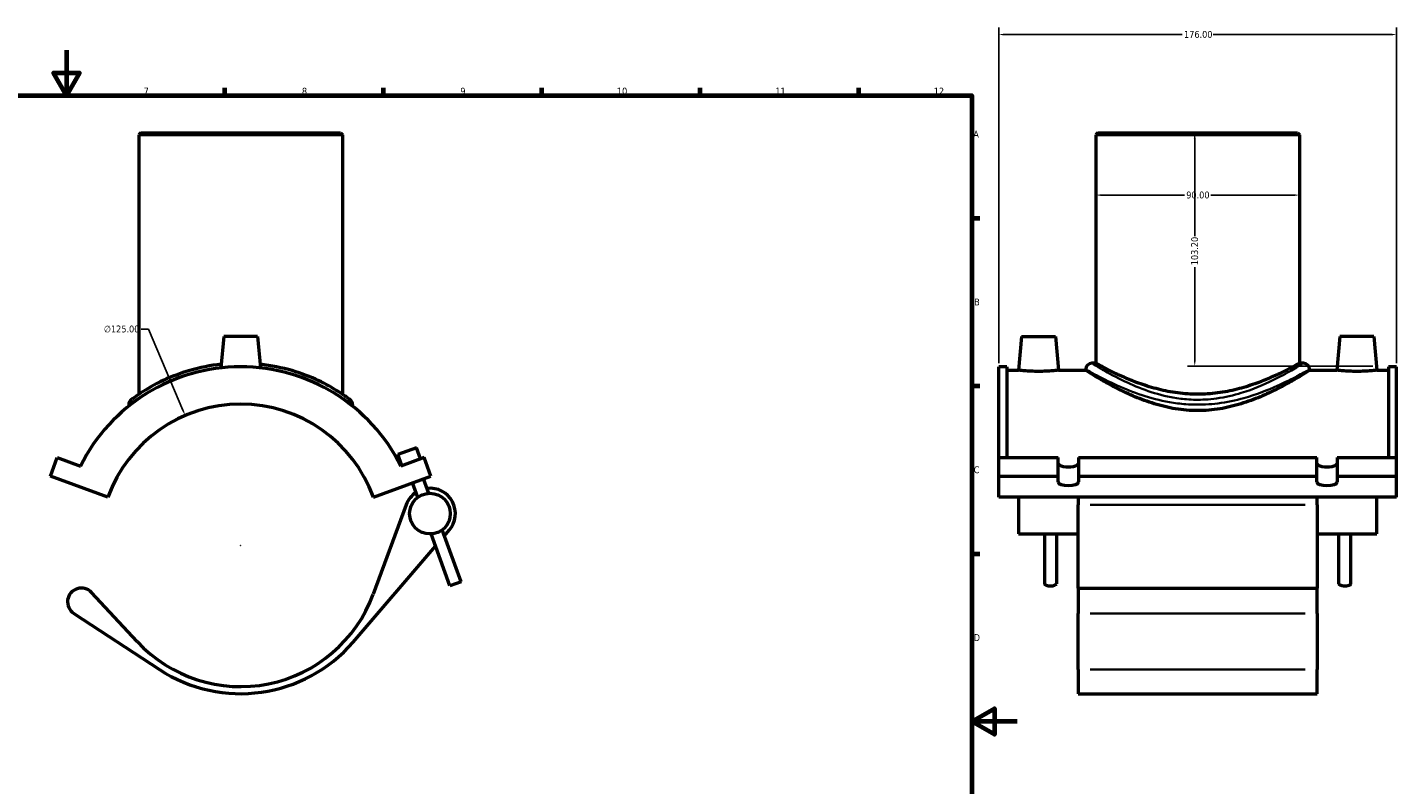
# Model space of a CAD drawing. Header units: millimetres. Extents: x -15 to 1124, y -66 to 1116.
# Tile 3 of 4: x 403 to 1009, y 269 to 604. Entities that reach past the tile are written whole.
import ezdxf

# ---------------------------------------------------------------- set-up
doc = ezdxf.new("R2010")
doc.units = ezdxf.units.MM
for name, color, linetype, lineweight in [('Border (ANSI)', 7, 'Continuous', 70), ('Dimension (ANSI)', 7, 'Continuous', 25), ('Visible (ANSI)', 7, 'Continuous', 50), ('Visible Narrow (ANSI)', 7, 'Continuous', 35)]:
    doc.layers.add(name, color=color, linetype=linetype, lineweight=lineweight)
doc.styles.add('Note Text (ANSI)', font='tahoma.ttf')
doc.dimstyles.new('Default - mm (ANSI)', dxfattribs={"dimtxt": 3.048, "dimasz": 2.5, "dimexe": 3.175, "dimexo": 1.6002, "dimgap": 0.8, "dimtad": 0, "dimtoh": 1, "dimrnd": 1e-08, "dimzin": 4, "dimdsep": 46, "dimtxsty": 'Note Text (ANSI)', "dimcen": 0.09, "dimdle": 10, "dimclrd": 256, "dimclre": 256, "dimclrt": 256, "dimadec": 1, "dimazin": 1, "dimtfac": 1, "dimtofl": 0, "dimtmove": 0, "dimatfit": 3, "dimfxl": 1, "dimtolj": 1, "dimtzin": 4, "dimlwd": -1, "dimlwe": -1, "dimarcsym": 0})

# ---------------------------------------------------------------- blocks, each defined once
blk = doc.blocks.new('Borders Default Border')
at = {"layer": 'Border (ANSI)'}
for p, q in [((490.58, 574), (490.58, 577.45)), ((560.67, 574), (560.67, 577.45)), ((630.75, 574), (630.75, 577.45)), ((700.83, 574), (700.83, 577.45)), ((770.92, 574), (770.92, 577.45)), ((821, 519.75), (824.45, 519.75)), ((821, 445.5), (824.45, 445.5)), ((821, 371.25), (824.45, 371.25))]:
    blk.add_line(p, q, dxfattribs=at)
at = {"layer": 'Border (ANSI)', "flags": 128}
for points in [[(420.5, 594), (420.5, 574), (414.73, 584), (426.27, 584), (420.5, 574)], [(20, 20), (20, 574), (821, 574), (821, 20), (20, 20)], [(841, 297), (821, 297), (831, 302.77), (831, 291.23), (821, 297)]]:
    blk.add_lwpolyline(points, dxfattribs=at)
at = {"layer": 'Border (ANSI)', "attachment_point": 7, "style": 'Note Text (ANSI)'}
for s, insert, char_height in [('7', (454.6, 574.4), 3.05), ('8', (524.63, 574.33), 3.05), ('9', (594.7, 574.34), 3.05), ('10', (663.96, 574.34), 3.048), ('11', (734.04, 574.4), 3.048), ('12', (804.13, 574.4), 3.048), ('A', (821.63, 555.35), 3.05), ('B', (821.99, 481.1), 3.05), ('C', (821.8, 406.8), 3.05), ('D', (821.81, 332.6), 3.05)]:
    blk.add_mtext(s, dxfattribs=dict(at, insert=insert, char_height=char_height))
blk = doc.blocks.new('*D6')
at = {"layer": 'Defpoints', "color": 0, "transparency": 16777216}
for p in [(1008.87, 600.97), (832.87, 453.98), (1008.87, 453.98)]:
    blk.add_point(p, dxfattribs=at)
at = {"layer": 'Dimension (ANSI)', "transparency": 16777216}
for p, q in [((832.87, 455.58), (832.87, 604.14)), ((835.37, 600.97), (914.03, 600.97)), ((1006.37, 600.97), (927.71, 600.97)), ((1008.87, 455.58), (1008.87, 604.14))]:
    blk.add_line(p, q, dxfattribs=at)
for points in [[(835.37, 601.39), (835.37, 600.55), (832.87, 600.97)], [(1006.37, 601.39), (1006.37, 600.55), (1008.87, 600.97)]]:
    blk.add_solid(points, dxfattribs=at)
at = {"layer": 'Dimension (ANSI)', "transparency": 16777216, "insert": (914.83, 602.56), "char_height": 3.048, "attachment_point": 1, "style": 'Note Text (ANSI)'}
blk.add_mtext('\\A1;176.00', dxfattribs=at)
blk = doc.blocks.new('*D7')
at = {"layer": 'Defpoints', "color": 0, "transparency": 16777216}
for p in [(920.87, 557.43), (919.56, 454.22), (999.92, 454.22)]:
    blk.add_point(p, dxfattribs=at)
at = {"layer": 'Dimension (ANSI)', "transparency": 16777216}
for p, q in [((919.56, 554.93), (919.56, 511.77)), ((919.56, 456.72), (919.56, 498.09)), ((998.32, 454.22), (916.39, 454.22))]:
    blk.add_line(p, q, dxfattribs=at)
for points in [[(919.15, 554.93), (919.98, 554.93), (919.56, 557.43)], [(919.15, 456.72), (919.98, 456.72), (919.56, 454.22)]]:
    blk.add_solid(points, dxfattribs=at)
at = {"layer": 'Dimension (ANSI)', "transparency": 16777216, "insert": (917.98, 498.89), "char_height": 3.048, "attachment_point": 1, "rotation": 90, "style": 'Note Text (ANSI)'}
blk.add_mtext('\\A1;103.20', dxfattribs=at)
blk = doc.blocks.new('*D8')
at = {"layer": 'Defpoints', "color": 0, "transparency": 16777216}
for p in [(473, 432.42), (522.05, 317.44)]:
    blk.add_point(p, dxfattribs=at)
at = {"layer": 'Dimension (ANSI)', "transparency": 16777216}
for p, q in [((453.5, 470.57), (456.72, 470.57)), ((456.72, 470.57), (472.02, 434.72)), ((497.43, 374.93), (497.61, 374.93)), ((497.52, 374.84), (497.52, 375.02))]:
    blk.add_line(p, q, dxfattribs=at)
blk.add_solid([(472.4, 434.88), (471.64, 434.55), (473, 432.42)], dxfattribs=at)
at = {"layer": 'Dimension (ANSI)', "transparency": 16777216, "insert": (437.02, 472.21), "char_height": 3.048, "attachment_point": 1, "style": 'Note Text (ANSI)'}
blk.add_mtext('\\A1;∅125.00', dxfattribs=at)
blk = doc.blocks.new('*D9')
at = {"layer": 'Defpoints', "color": 0, "transparency": 16777216}
for p in [(875.87, 529.92), (875.87, 529.92), (965.87, 529.92)]:
    blk.add_point(p, dxfattribs=at)
at = {"layer": 'Dimension (ANSI)', "transparency": 16777216}
for p, q in [((878.37, 529.92), (915.01, 529.92)), ((963.37, 529.92), (926.72, 529.92))]:
    blk.add_line(p, q, dxfattribs=at)
for points in [[(878.37, 530.34), (878.37, 529.5), (875.87, 529.92)], [(963.37, 530.34), (963.37, 529.5), (965.87, 529.92)]]:
    blk.add_solid(points, dxfattribs=at)
at = {"layer": 'Dimension (ANSI)', "transparency": 16777216, "insert": (915.81, 531.51), "char_height": 3.048, "attachment_point": 1, "style": 'Note Text (ANSI)'}
blk.add_mtext('\\A1;90.00', dxfattribs=at)

msp = doc.modelspace()

# ---------------------------------------------------------------- linework, layer by layer
at = {"layer": 'Visible (ANSI)'}
for p, q in [((453.424, 557.427), (452.524, 556.527)), ((453.424, 557.427), (541.624, 557.427)), ((541.624, 557.427), (542.524, 556.527)), ((876.766, 557.427), (875.866, 556.527)), ((876.766, 557.427), (964.966, 557.427)), ((964.966, 557.427), (965.866, 556.527)), ((542.524, 556.527), (452.524, 556.527)), ((452.524, 556.527), (452.524, 441.796)), ((542.524, 556.527), (542.524, 441.796)), ((965.866, 556.527), (875.866, 556.527)), ((875.866, 556.527), (875.866, 455.527)), ((965.866, 556.527), (965.866, 455.527)), ((490.024, 467.427), (488.805, 453.495)), ((505.024, 467.427), (490.024, 467.427)), ((505.024, 467.427), (506.243, 453.495)), ((842.966, 467.427), (841.654, 452.427)), ((842.966, 467.427), (857.966, 467.427)), ((857.966, 467.427), (859.279, 452.427)), ((983.766, 467.427), (982.454, 452.427)), ((998.766, 467.427), (983.766, 467.427)), ((998.766, 467.427), (1000.079, 452.427)), ((875.866, 455.527), (874.066, 455.527)), ((967.666, 455.527), (965.866, 455.527)), ((832.866, 413.76), (832.866, 453.977)), ((836.386, 453.977), (832.866, 453.977)), ((836.386, 453.977), (836.386, 413.76)), ((836.386, 452.427), (841.654, 452.427)), ((859.279, 452.427), (871.366, 452.427)), ((871.366, 452.827), (871.366, 452.427)), ((970.366, 452.827), (970.366, 452.427)), ((970.366, 452.427), (982.454, 452.427)), ((1000.079, 452.427), (1005.346, 452.427)), ((1005.346, 453.977), (1005.346, 413.76)), ((1008.866, 453.977), (1005.346, 453.977)), ((1008.866, 413.76), (1008.866, 453.977)), ((448.024, 437.202), (448.024, 436.561)), ((547.024, 437.202), (547.024, 436.561)), ((575.311, 418.138), (567.089, 415.145)), ((577.107, 413.205), (575.311, 418.138)), ((413.422, 405.538), (416.414, 413.76)), ((416.414, 413.76), (426.691, 410.02)), ((568.885, 410.212), (567.089, 415.145)), ((578.634, 413.76), (568.358, 410.02)), ((581.627, 405.538), (578.634, 413.76)), ((832.866, 413.76), (859.166, 413.76)), ((832.866, 405.538), (832.866, 413.76)), ((859.166, 405.538), (859.166, 413.76)), ((868.166, 413.76), (868.166, 405.538)), ((868.166, 413.76), (973.566, 413.76)), ((973.566, 405.538), (973.566, 413.76)), ((982.566, 413.76), (982.566, 405.538)), ((982.566, 413.76), (1008.866, 413.76)), ((1008.866, 405.538), (1008.866, 413.76)), ((438.793, 396.304), (413.422, 405.538)), ((556.255, 396.304), (581.627, 405.538)), ((575.863, 396.156), (573.522, 402.588)), ((580.797, 397.951), (578.455, 404.384)), ((832.866, 405.538), (859.166, 405.538)), ((832.866, 396.304), (832.866, 405.538)), ((859.166, 402.973), (859.166, 405.538)), ((868.166, 405.538), (868.166, 402.973)), ((868.166, 405.538), (973.566, 405.538)), ((973.566, 402.973), (973.566, 405.538)), ((982.566, 405.538), (982.566, 402.973)), ((982.566, 405.538), (1008.866, 405.538)), ((1008.866, 396.304), (1008.866, 405.538)), ((1008.866, 396.304), (832.866, 396.304)), ((841.666, 396.304), (841.666, 379.964)), ((868.066, 396.304), (868.066, 392.849)), ((973.666, 392.849), (973.666, 396.304)), ((1000.066, 379.964), (1000.066, 396.304)), ((570.716, 392.849), (556.179, 353.343)), ((868.066, 356.052), (868.066, 392.849)), ((973.666, 392.849), (973.666, 356.052)), ((595.043, 358.809), (586.685, 381.772)), ((587.65, 379.122), (589.807, 381.632)), ((590.11, 357.013), (581.752, 379.976)), ((841.666, 379.964), (868.066, 379.964)), ((853.121, 379.964), (853.121, 357.911)), ((858.371, 379.964), (858.371, 357.911)), ((973.666, 379.964), (1000.066, 379.964)), ((983.361, 357.911), (983.361, 379.964)), ((988.611, 357.911), (988.611, 379.964)), ((547.299, 332.16), (583.725, 374.554)), ((595.043, 358.809), (590.11, 357.013)), ((451.746, 332.376), (431.556, 354.097)), ((868.066, 356.052), (868.066, 344.802)), ((868.066, 356.052), (973.666, 356.052)), ((973.666, 344.802), (973.666, 356.052)), ((423.716, 344.802), (461.587, 320.017)), ((868.066, 320.017), (868.066, 344.802)), ((973.666, 344.802), (973.666, 320.017)), ((868.066, 320.017), (868.066, 309.302)), ((973.666, 309.302), (973.666, 320.017)), ((868.066, 309.302), (973.666, 309.302))]:
    msp.add_line(p, q, dxfattribs=at)
msp.add_circle((581.274, 388.964), 9, dxfattribs=at)
for centre, radius, start, end in [((874.066, 452.827), 2.7, 90, 180), ((967.666, 452.827), 2.7, 0, 90), ((497.524, 374.927), 79.05, 26.35506, 153.64494), ((497.524, 374.927), 62.5, 20, 160), ((450.724, 437.202), 2.7, 126.92508, 180), ((544.324, 437.202), 2.7, 0, 53.07492), ((581.274, 388.964), 11.25, 319.330198, 96.506601), ((581.274, 388.964), 11.25, 123.493399, 159.797229), ((427.07, 349.927), 6.125, 42.907727, 236.796742), ((497.524, 374.927), 62.5, 222.907727, 339.797229), ((497.524, 374.927), 65.625, 236.796742, 319.330198)]:
    msp.add_arc(centre, radius, start, end, dxfattribs=at)
for centre, major_axis, start_param, end_param in [((863.666, 411.195), (-4.5, 0), 0, 3.1415927), ((978.066, 411.195), (-4.5, 0), 0, 3.1415927), ((863.666, 402.973), (4.5, 0), 3.1415927, 6.2831853), ((978.066, 402.973), (4.5, 0), 3.1415927, 6.2831853), ((855.746, 357.911), (2.625, 0), 3.1415927, 6.2831853), ((985.986, 357.911), (-2.625, 0), 0, 3.1415927)]:
    msp.add_ellipse(centre, major_axis=major_axis, ratio=0.3420201, start_param=start_param, end_param=end_param, dxfattribs=at)
for points, knots in [([(488.943, 455.069), (484.059, 454.546), (479.366, 453.582), (470.775, 451.091), (466.875, 449.566), (459.303, 446.039), (455.885, 444.001), (451.804, 441.333), (450.602, 440.467), (449.571, 439.712), (449.35, 439.546), (449.143, 439.392), (449.102, 439.361), (449.102, 439.361)], [23.9788677, 23.9788677, 23.9788677, 23.9788677, 25.4559375, 25.4559375, 26.9414919, 26.9414919, 28.7751264, 28.7751264, 29.9726588, 29.9726588, 30.4951423, 30.4951423, 30.8349276, 30.8349276, 30.8349276, 30.8349276]), ([(545.946, 439.361), (545.946, 439.361), (545.507, 439.697), (543.697, 441.002), (542.206, 442.048), (538.035, 444.657), (535.204, 446.272), (528.503, 449.429), (524.612, 450.972), (515.93, 453.53), (511.114, 454.528), (506.104, 455.068)], [15.4174761, 15.4174761, 15.4174761, 15.4174761, 16.5247676, 16.5247676, 17.7923228, 17.7923228, 19.2647586, 19.2647586, 20.7573579, 20.7573579, 22.2735404, 22.2735404, 22.2735404, 22.2735404]), ([(920.866, 441.796), (917.96, 441.796), (914.983, 441.991), (909.114, 442.758), (906.221, 443.329), (900.706, 444.717), (898.08, 445.535), (893.233, 447.245), (891.013, 448.135), (887.089, 449.822), (885.24, 450.681), (881.959, 452.278), (880.526, 453.015), (878.208, 454.237), (877.321, 454.723), (876.15, 455.368), (875.866, 455.527), (875.866, 455.527)], [0, 0, 0, 0, 0.8720087, 0.8720087, 1.7440174, 1.7440174, 2.616026, 2.616026, 3.4880347, 3.4880347, 4.3560701, 4.3560701, 5.2241054, 5.2241054, 6.0921407, 6.0921407, 6.9601761, 6.9601761, 6.9601761, 6.9601761]), ([(965.866, 455.527), (965.866, 455.527), (965.583, 455.368), (964.411, 454.723), (963.524, 454.237), (961.206, 453.015), (959.774, 452.278), (956.493, 450.681), (954.644, 449.822), (950.719, 448.135), (948.499, 447.245), (943.653, 445.535), (941.026, 444.717), (935.512, 443.329), (932.618, 442.758), (926.749, 441.991), (923.773, 441.796), (920.866, 441.796)], [20.8805282, 20.8805282, 20.8805282, 20.8805282, 21.7485636, 21.7485636, 22.6165989, 22.6165989, 23.4846343, 23.4846343, 24.3526696, 24.3526696, 25.2246783, 25.2246783, 26.096687, 26.096687, 26.9686957, 26.9686957, 27.8407043, 27.8407043, 27.8407043, 27.8407043]), ([(859.279, 452.427), (859.279, 452.427), (859.058, 452.401), (858.163, 452.306), (857.487, 452.238), (855.926, 452.111), (854.935, 452.043), (852.761, 451.946), (851.577, 451.92), (849.355, 451.92), (848.172, 451.946), (845.997, 452.043), (845.007, 452.111), (843.445, 452.238), (842.77, 452.306), (841.874, 452.401), (841.654, 452.427), (841.654, 452.427)], [1.3323965, 1.3323965, 1.3323965, 1.3323965, 1.6653019, 1.6653019, 1.9982074, 1.9982074, 2.3315002, 2.3315002, 2.664793, 2.664793, 2.9980859, 2.9980859, 3.3313787, 3.3313787, 3.6642841, 3.6642841, 3.9971896, 3.9971896, 3.9971896, 3.9971896]), ([(970.366, 452.427), (970.366, 452.427), (970.049, 452.224), (968.748, 451.402), (967.765, 450.785), (965.206, 449.231), (963.629, 448.292), (960.028, 446.254), (958.004, 445.154), (953.713, 442.982), (951.282, 441.825), (945.977, 439.586), (943.102, 438.505), (937.055, 436.651), (933.875, 435.878), (927.4, 434.831), (924.104, 434.56), (917.629, 434.56), (914.332, 434.831), (907.857, 435.878), (904.678, 436.651), (898.63, 438.505), (895.756, 439.586), (890.45, 441.825), (888.02, 442.982), (883.728, 445.154), (881.705, 446.254), (878.104, 448.292), (876.527, 449.231), (873.968, 450.785), (872.984, 451.402), (871.683, 452.224), (871.366, 452.427), (871.366, 452.427)], [7.7353322, 7.7353322, 7.7353322, 7.7353322, 8.6979663, 8.6979663, 9.6606003, 9.6606003, 10.6232343, 10.6232343, 11.5858684, 11.5858684, 12.5570674, 12.5570674, 13.5282664, 13.5282664, 14.4994654, 14.4994654, 15.4706644, 15.4706644, 16.4418635, 16.4418635, 17.4130625, 17.4130625, 18.3842615, 18.3842615, 19.3554605, 19.3554605, 20.3180945, 20.3180945, 21.2807286, 21.2807286, 22.2433626, 22.2433626, 23.2059967, 23.2059967, 23.2059967, 23.2059967]), ([(1000.079, 452.427), (1000.079, 452.427), (999.858, 452.401), (998.963, 452.306), (998.287, 452.238), (996.726, 452.111), (995.735, 452.043), (993.561, 451.946), (992.377, 451.92), (991.266, 451.92), (990.155, 451.92), (988.972, 451.946), (986.797, 452.043), (985.807, 452.111), (984.245, 452.238), (983.57, 452.306), (982.674, 452.401), (982.454, 452.427), (982.454, 452.427)], [3.9971896, 3.9971896, 3.9971896, 3.9971896, 4.330095, 4.330095, 4.6630004, 4.6630004, 4.9962932, 4.9962932, 5.3295861, 5.3295861, 5.3295861, 5.6628789, 5.6628789, 5.9961717, 5.9961717, 6.3290772, 6.3290772, 6.6619826, 6.6619826, 6.6619826, 6.6619826])]:
    msp.add_open_spline(points, degree=3, knots=knots, dxfattribs=at)
at = {"layer": 'Visible Narrow (ANSI)'}
for p, q in [((873.346, 392.849), (968.386, 392.849)), ((873.346, 344.802), (968.386, 344.802)), ((873.346, 320.017), (968.386, 320.017))]:
    msp.add_line(p, q, dxfattribs=at)
msp.add_arc((544.324, 437.202), 2.7, 2.653746, 50.421174, dxfattribs=at)
for points, knots in [([(967.06, 455.152), (967.044, 455.142), (967.028, 455.133), (966.185, 454.613), (964.578, 453.625), (960.159, 451.091), (957.389, 449.566), (950.157, 446.039), (945.443, 444.001), (936.737, 441.333), (933.058, 440.467), (927.579, 439.712), (925.89, 439.546), (921.455, 439.302), (918.694, 439.339), (913.632, 439.749), (911.323, 440.073), (905.018, 441.286), (901.169, 442.42), (893.886, 445.054), (890.481, 446.569), (883.497, 449.983), (880.223, 451.844), (876.395, 454.093), (875.298, 454.765), (874.673, 455.151)], [23.8970767, 23.8970767, 23.8970767, 23.8970767, 23.9271096, 23.9271096, 25.4559375, 25.4559375, 26.9414919, 26.9414919, 28.7751264, 28.7751264, 29.9726588, 29.9726588, 30.4951423, 30.4951423, 31.3360356, 31.3360356, 32.0583026, 32.0583026, 33.3632636, 33.3632636, 34.7433147, 34.7433147, 36.5778959, 36.5778959, 37.7727887, 37.7727887, 37.7727887, 37.7727887]), ([(872.008, 452.464), (872.669, 452.091), (873.829, 451.441), (877.878, 449.267), (881.341, 447.469), (888.728, 444.169), (892.33, 442.705), (900.033, 440.159), (904.104, 439.063), (910.773, 437.891), (913.215, 437.578), (918.568, 437.181), (921.489, 437.145), (926.18, 437.382), (927.967, 437.541), (933.762, 438.272), (937.653, 439.109), (946.861, 441.687), (951.847, 443.657), (959.497, 447.066), (962.426, 448.54), (967.1, 450.989), (968.799, 451.943), (969.692, 452.446), (969.709, 452.455), (969.725, 452.465)], [-37.7727887, -37.7727887, -37.7727887, -37.7727887, -36.5778959, -36.5778959, -34.7433147, -34.7433147, -33.3632636, -33.3632636, -32.0583026, -32.0583026, -31.3360356, -31.3360356, -30.4951423, -30.4951423, -29.9726588, -29.9726588, -28.7751264, -28.7751264, -26.9414919, -26.9414919, -25.4559375, -25.4559375, -23.9271096, -23.9271096, -23.8970767, -23.8970767, -23.8970767, -23.8970767]), ([(448.047, 437.218), (448.067, 437.233), (448.101, 437.257), (448.277, 437.382), (448.503, 437.541), (449.558, 438.272), (450.787, 439.109), (453.34, 440.687), (454.37, 441.299), (455.516, 441.941)], [-30.6918978, -30.6918978, -30.6918978, -30.6918978, -30.4951423, -30.4951423, -29.9726588, -29.9726588, -28.7751264, -28.7751264, -28.117361, -28.117361, -28.117361, -28.117361]), ([(539.531, 441.943), (540.128, 441.608), (540.694, 441.281), (543.2, 439.799), (544.725, 438.789), (546.464, 437.603), (546.901, 437.291), (547.002, 437.218)], [-18.1350837, -18.1350837, -18.1350837, -18.1350837, -17.7923228, -17.7923228, -16.5247676, -16.5247676, -15.5605081, -15.5605081, -15.5605081, -15.5605081])]:
    msp.add_open_spline(points, degree=3, knots=knots, dxfattribs=at)

# ---------------------------------------------------------------- block references
msp.add_blockref('Borders Default Border', (0, 0))

# ---------------------------------------------------------------- dimensions: what is measured, and where the dimension line sits
at = {"layer": 'Dimension (ANSI)'}
for base, p1, p2, angle, override, picture, middle in [((1008.866, 600.969), (832.866, 453.977), (1008.866, 453.977), 180, {"dimtoh": 0, "dimdec": 2, "dimtp": 0, "dimtm": 0, "dimtdec": 2, "dimatfit": 1}, '*D6', (920.866, 600.969)), ((919.563, 454.225), (920.866, 557.427), (999.921, 454.225), 90, {"dimtoh": 0, "dimdec": 2, "dimse1": 1, "dimtp": 0, "dimtm": 0, "dimtdec": 2, "dimatfit": 1}, '*D7', (919.563, 504.927)), ((875.866, 529.921), (965.866, 529.921), (875.866, 529.921), 180, {"dimtoh": 0, "dimdec": 2, "dimse1": 1, "dimse2": 1, "dimtp": 0, "dimtm": 0, "dimtdec": 2, "dimatfit": 1}, '*D9', (920.866, 529.921))]:
    dim = msp.add_linear_dim(base=base, p1=p1, p2=p2, angle=angle, dimstyle='Default - mm (ANSI)', override=override, dxfattribs=at)
    dim.commit()
    dim.dimension.update_dxf_attribs({"geometry": picture, "text_midpoint": middle, "dimtype": 160})
dim = msp.add_diameter_dim_2p(p1=(522.047, 317.439), p2=(473.001, 432.415), dimstyle='Default - mm (ANSI)', override={"dimtih": 1, "dimdec": 2, "dimlfac": 1, "dimtp": 0, "dimtm": 0, "dimtdec": 2}, dxfattribs=at)
dim.commit()
dim.dimension.update_dxf_attribs({"geometry": '*D8', "text_midpoint": (444.864, 470.573), "dimtype": 163})

doc.saveas('drawing.dxf')
